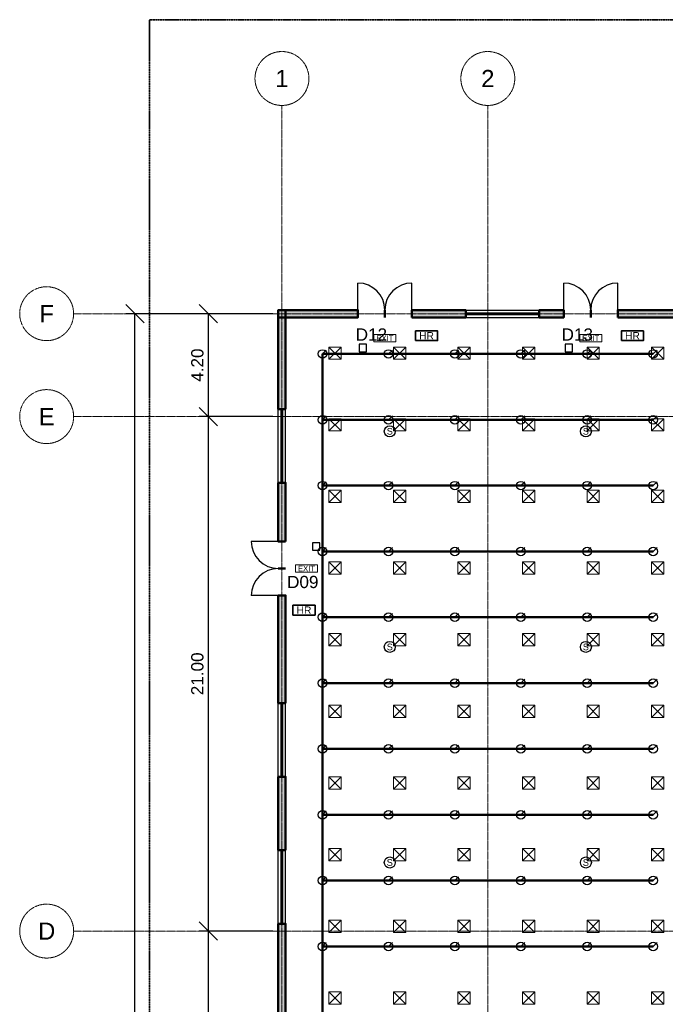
# Model space of a CAD drawing. Header units: millimetres. Extents: x -5300 to 125300, y -375 to 90375.
# Tile 4 of 11: x -5300 to 21042, y 49812 to 90000. Entities that reach past the tile are written whole.
import ezdxf
from ezdxf.enums import TextEntityAlignment as Align

# ---------------------------------------------------------------- set-up
doc = ezdxf.new("R2010")
doc.units = ezdxf.units.MM
doc.linetypes.add('CENTER', pattern=[5.08, 3.175, -0.635, 0.635, -0.635])
doc.linetypes.add('PHANTOM', pattern=[6.35, 3.175, -0.635, 0.635, -0.635, 0.635, -0.635])
for name, color, linetype, lineweight in [('A-ANNO-DIMS', 1, 'Continuous', 18), ('A-ANNO-SYMB', 2, 'Continuous', 18), ('A-DOOR', 4, 'Continuous', 25), ('A-GLAZ', 5, 'Continuous', 25), ('A-GRID', 1, 'CENTER', 13), ('A-WALL', 2, 'Continuous', 50), ('A-WALL-PATT', 8, 'Continuous', 9), ('C-PROP-LINE', 1, 'PHANTOM', 35), ('E-ANNO-TEXT', 52, 'Continuous', 18), ('E-FALM', 230, 'Continuous', 25), ('E-LITE-EMER', 40, 'Continuous', 18), ('FP-ANNO-TEXT', 14, 'Continuous', 18), ('FP-HOSE', 20, 'Continuous', 35), ('FP-SPRK-HEAD', 1, 'Continuous', 25), ('FP-SPRK-PIPE', 12, 'Continuous', 50), ('M-HVAC-SCD', 4, 'Continuous', 18)]:
    doc.layers.add(name, color=color, linetype=linetype, lineweight=lineweight)
doc.styles.add('BS-ARIAL', font='arial.ttf')
doc.dimstyles.new('SA-100-M', dxfattribs={"dimscale": 250, "dimtxt": 2, "dimasz": 1.5, "dimexe": 1.5, "dimexo": 1.5, "dimgap": 0.8, "dimtad": 1, "dimlfac": 0.001, "dimzin": 0, "dimdsep": 46, "dimtxsty": 'BS-ARIAL', "dimtsz": 1.5, "dimcen": 2.5, "dimclrd": 256, "dimclre": 256, "dimclrt": 256, "dimazin": 3, "dimtfac": 1, "dimtmove": 0, "dimatfit": 3})

msp = doc.modelspace()

# ---------------------------------------------------------------- hatches: boundary and pattern name
at = {"layer": 'A-WALL-PATT'}
for points in [[(5250, 77850), (8500, 77850), (8500, 78150), (5250, 78150)], [(5550, 74100), (5550, 78150), (5250, 78150), (5250, 74100)], [(10700, 77850), (12900, 77850), (12900, 78150), (10700, 78150)], [(15900, 77850), (16900, 77850), (16900, 78150), (15900, 78150)], [(19100, 77850), (30000, 77850), (30000, 78150), (19100, 78150)], [(5550, 68700), (5550, 71100), (5250, 71100), (5250, 68700)], [(5550, 62100), (5550, 66500), (5250, 66500), (5250, 62100)], [(5550, 56100), (5550, 59100), (5250, 59100), (5250, 56100)], [(5550, 47900), (5550, 53100), (5250, 53100), (5250, 47900)]]:
    msp.add_hatch(color=256, dxfattribs=at).paths.add_polyline_path(points)

# ---------------------------------------------------------------- linework, layer by layer
at = {"layer": 'A-DOOR'}
for p, q in [((8500, 78150), (8500, 79250)), ((10700, 78150), (10700, 79250)), ((16900, 78150), (16900, 79250)), ((19100, 78150), (19100, 79250)), ((5250, 68700), (4150, 68700)), ((5250, 66500), (4150, 66500))]:
    msp.add_line(p, q, dxfattribs=at)
for centre, start, end in [((8500, 78150), 0, 90), ((10700, 78150), 90, 180), ((16900, 78150), 0, 90), ((19100, 78150), 90, 180), ((5250, 68700), 180, -90), ((5250, 66500), 90, 180)]:
    msp.add_arc(centre, 1100, start, end, dxfattribs=at)
at = {"layer": 'A-GLAZ'}
for p, q in [((12900, 78150), (15900, 78150)), ((12900, 78037.5), (15900, 78037.5)), ((12900, 77962.5), (15900, 77962.5)), ((12900, 77850), (15900, 77850)), ((5250, 71100), (5250, 74100)), ((5362.5, 71100), (5362.5, 74100)), ((5437.5, 71100), (5437.5, 74100)), ((5550, 71100), (5550, 74100)), ((5250, 59100), (5250, 62100)), ((5362.5, 59100), (5362.5, 62100)), ((5437.5, 59100), (5437.5, 62100)), ((5550, 59100), (5550, 62100)), ((5250, 53100), (5250, 56100)), ((5362.5, 53100), (5362.5, 56100)), ((5437.5, 53100), (5437.5, 56100)), ((5550, 53100), (5550, 56100))]:
    msp.add_line(p, q, dxfattribs=at)
at = {"layer": 'A-GRID'}
for p, q in [((5400, 7100), (5400, 86500)), ((13800, 7100), (13800, 86500)), ((-3100, 78000), (123100, 78000)), ((-3100, 73800), (123100, 73800)), ((-3100, 52800), (123100, 52800))]:
    msp.add_line(p, q, dxfattribs=at)
for centre in [(5400, 87600), (13800, 87600), (-4200, 78000), (-4200, 73800), (-4200, 52800)]:
    msp.add_circle(centre, 1100, dxfattribs=at)
at = {"layer": 'A-WALL'}
for p, q in [((8500, 77850), (8500, 78150)), ((9600, 77850), (9600, 78150)), ((9600, 77850), (9600, 78150)), ((10700, 77850), (10700, 78150)), ((12900, 77850), (12900, 78150)), ((15900, 77850), (15900, 78150)), ((16900, 77850), (16900, 78150)), ((18000, 77850), (18000, 78150)), ((18000, 77850), (18000, 78150)), ((19100, 77850), (19100, 78150)), ((5550, 74100), (5250, 74100)), ((5550, 71100), (5250, 71100)), ((5550, 68700), (5250, 68700)), ((5550, 67600), (5250, 67600)), ((5550, 67600), (5250, 67600)), ((5550, 66500), (5250, 66500)), ((5550, 62100), (5250, 62100)), ((5550, 59100), (5250, 59100)), ((5550, 56100), (5250, 56100)), ((5550, 53100), (5250, 53100))]:
    msp.add_line(p, q, dxfattribs=at)
for points in [[(5250, 77850), (8500, 77850), (8500, 78150), (5250, 78150)], [(5550, 74100), (5550, 78150), (5250, 78150), (5250, 74100)], [(10700, 77850), (12900, 77850), (12900, 78150), (10700, 78150)], [(15900, 77850), (16900, 77850), (16900, 78150), (15900, 78150)], [(19100, 77850), (30000, 77850), (30000, 78150), (19100, 78150)], [(5550, 68700), (5550, 71100), (5250, 71100), (5250, 68700)], [(5550, 62100), (5550, 66500), (5250, 66500), (5250, 62100)], [(5550, 56100), (5550, 59100), (5250, 59100), (5250, 56100)], [(5550, 47900), (5550, 53100), (5250, 53100), (5250, 47900)]]:
    msp.add_lwpolyline(points, close=True, dxfattribs=at)
at = {"layer": 'C-PROP-LINE'}
msp.add_lwpolyline([(0, 0), (120000, 0), (120000, 90000), (0, 90000)], close=True, dxfattribs=at)
at = {"layer": 'E-FALM'}
for points in [[(8550, 76450), (8850, 76450), (8850, 76750), (8550, 76750)], [(16950, 76450), (17250, 76450), (17250, 76750), (16950, 76750)], [(6650, 68350), (6950, 68350), (6950, 68650), (6650, 68650)]]:
    msp.add_lwpolyline(points, close=True, dxfattribs=at)
for centre in [(9800, 73200), (17800, 73200), (9800, 64400), (17800, 64400), (9800, 55600), (17800, 55600)]:
    msp.add_circle(centre, 225, dxfattribs=at)
at = {"layer": 'E-LITE-EMER'}
for points in [[(9150, 76850), (10050, 76850), (10050, 77150), (9150, 77150)], [(17550, 76850), (18450, 76850), (18450, 77150), (17550, 77150)], [(5950, 67450), (6850, 67450), (6850, 67750), (5950, 67750)]]:
    msp.add_lwpolyline(points, close=True, dxfattribs=at)
at = {"layer": 'FP-HOSE'}
for points in [[(10850, 76900), (11750, 76900), (11750, 77300), (10850, 77300)], [(19250, 76900), (20150, 76900), (20150, 77300), (19250, 77300)], [(5850, 65700), (6750, 65700), (6750, 66100), (5850, 66100)]]:
    msp.add_lwpolyline(points, close=True, dxfattribs=at)
at = {"layer": 'FP-SPRK-HEAD'}
for p, q in [((7050, 76356.522), (7207.5, 76514.022)), ((9750, 76356.522), (9907.5, 76514.022)), ((12450, 76356.522), (12607.5, 76514.022)), ((15150, 76356.522), (15307.5, 76514.022)), ((17850, 76356.522), (18007.5, 76514.022)), ((20550, 76356.522), (20707.5, 76514.022)), ((7050, 73669.565), (7207.5, 73827.065)), ((9750, 73669.565), (9907.5, 73827.065)), ((12450, 73669.565), (12607.5, 73827.065)), ((15150, 73669.565), (15307.5, 73827.065)), ((17850, 73669.565), (18007.5, 73827.065)), ((20550, 73669.565), (20707.5, 73827.065)), ((7050, 70982.609), (7207.5, 71140.109)), ((9750, 70982.609), (9907.5, 71140.109)), ((12450, 70982.609), (12607.5, 71140.109)), ((15150, 70982.609), (15307.5, 71140.109)), ((17850, 70982.609), (18007.5, 71140.109)), ((20550, 70982.609), (20707.5, 71140.109)), ((7050, 68295.652), (7207.5, 68453.152)), ((9750, 68295.652), (9907.5, 68453.152)), ((12450, 68295.652), (12607.5, 68453.152)), ((15150, 68295.652), (15307.5, 68453.152)), ((17850, 68295.652), (18007.5, 68453.152)), ((20550, 68295.652), (20707.5, 68453.152)), ((7050, 65608.696), (7207.5, 65766.196)), ((9750, 65608.696), (9907.5, 65766.196)), ((12450, 65608.696), (12607.5, 65766.196)), ((15150, 65608.696), (15307.5, 65766.196)), ((17850, 65608.696), (18007.5, 65766.196)), ((20550, 65608.696), (20707.5, 65766.196)), ((7050, 62921.739), (7207.5, 63079.239)), ((9750, 62921.739), (9907.5, 63079.239)), ((12450, 62921.739), (12607.5, 63079.239)), ((15150, 62921.739), (15307.5, 63079.239)), ((17850, 62921.739), (18007.5, 63079.239)), ((20550, 62921.739), (20707.5, 63079.239)), ((7050, 60234.783), (7207.5, 60392.283)), ((9750, 60234.783), (9907.5, 60392.283)), ((12450, 60234.783), (12607.5, 60392.283)), ((15150, 60234.783), (15307.5, 60392.283)), ((17850, 60234.783), (18007.5, 60392.283)), ((20550, 60234.783), (20707.5, 60392.283)), ((7050, 57547.826), (7207.5, 57705.326)), ((9750, 57547.826), (9907.5, 57705.326)), ((12450, 57547.826), (12607.5, 57705.326)), ((15150, 57547.826), (15307.5, 57705.326)), ((17850, 57547.826), (18007.5, 57705.326)), ((20550, 57547.826), (20707.5, 57705.326)), ((7050, 54860.87), (7207.5, 55018.37)), ((9750, 54860.87), (9907.5, 55018.37)), ((12450, 54860.87), (12607.5, 55018.37)), ((15150, 54860.87), (15307.5, 55018.37)), ((17850, 54860.87), (18007.5, 55018.37)), ((20550, 54860.87), (20707.5, 55018.37)), ((7050, 52173.913), (7207.5, 52331.413)), ((9750, 52173.913), (9907.5, 52331.413)), ((12450, 52173.913), (12607.5, 52331.413)), ((15150, 52173.913), (15307.5, 52331.413)), ((17850, 52173.913), (18007.5, 52331.413)), ((20550, 52173.913), (20707.5, 52331.413))]:
    msp.add_line(p, q, dxfattribs=at)
for centre in [(7050, 76356.522), (9750, 76356.522), (12450, 76356.522), (15150, 76356.522), (17850, 76356.522), (20550, 76356.522), (7050, 73669.565), (9750, 73669.565), (12450, 73669.565), (15150, 73669.565), (17850, 73669.565), (20550, 73669.565), (7050, 70982.609), (9750, 70982.609), (12450, 70982.609), (15150, 70982.609), (17850, 70982.609), (20550, 70982.609), (7050, 68295.652), (9750, 68295.652), (12450, 68295.652), (15150, 68295.652), (17850, 68295.652), (20550, 68295.652), (7050, 65608.696), (9750, 65608.696), (12450, 65608.696), (15150, 65608.696), (17850, 65608.696), (20550, 65608.696), (7050, 62921.739), (9750, 62921.739), (12450, 62921.739), (15150, 62921.739), (17850, 62921.739), (20550, 62921.739), (7050, 60234.783), (9750, 60234.783), (12450, 60234.783), (15150, 60234.783), (17850, 60234.783), (20550, 60234.783), (7050, 57547.826), (9750, 57547.826), (12450, 57547.826), (15150, 57547.826), (17850, 57547.826), (20550, 57547.826), (7050, 54860.87), (9750, 54860.87), (12450, 54860.87), (15150, 54860.87), (17850, 54860.87), (20550, 54860.87), (7050, 52173.913), (9750, 52173.913), (12450, 52173.913), (15150, 52173.913), (17850, 52173.913), (20550, 52173.913)]:
    msp.add_circle(centre, 175, dxfattribs=at)
at = {"layer": 'FP-SPRK-PIPE'}
for p, q in [((7050, 76356.522), (9750, 76356.522)), ((7050, 73669.565), (7050, 76356.522)), ((9750, 76356.522), (12450, 76356.522)), ((12450, 76356.522), (15150, 76356.522)), ((15150, 76356.522), (17850, 76356.522)), ((17850, 76356.522), (20550, 76356.522)), ((7050, 73669.565), (9750, 73669.565)), ((7050, 70982.609), (7050, 73669.565)), ((9750, 73669.565), (12450, 73669.565)), ((12450, 73669.565), (15150, 73669.565)), ((15150, 73669.565), (17850, 73669.565)), ((17850, 73669.565), (20550, 73669.565)), ((7050, 70982.609), (9750, 70982.609)), ((7050, 68295.652), (7050, 70982.609)), ((9750, 70982.609), (12450, 70982.609)), ((12450, 70982.609), (15150, 70982.609)), ((15150, 70982.609), (17850, 70982.609)), ((17850, 70982.609), (20550, 70982.609)), ((7050, 68295.652), (9750, 68295.652)), ((7050, 65608.696), (7050, 68295.652)), ((9750, 68295.652), (12450, 68295.652)), ((12450, 68295.652), (15150, 68295.652)), ((15150, 68295.652), (17850, 68295.652)), ((17850, 68295.652), (20550, 68295.652)), ((7050, 65608.696), (9750, 65608.696)), ((7050, 62921.739), (7050, 65608.696)), ((9750, 65608.696), (12450, 65608.696)), ((12450, 65608.696), (15150, 65608.696)), ((15150, 65608.696), (17850, 65608.696)), ((17850, 65608.696), (20550, 65608.696)), ((7050, 62921.739), (9750, 62921.739)), ((7050, 60234.783), (7050, 62921.739)), ((9750, 62921.739), (12450, 62921.739)), ((12450, 62921.739), (15150, 62921.739)), ((15150, 62921.739), (17850, 62921.739)), ((17850, 62921.739), (20550, 62921.739)), ((7050, 60234.783), (9750, 60234.783)), ((7050, 57547.826), (7050, 60234.783)), ((9750, 60234.783), (12450, 60234.783)), ((12450, 60234.783), (15150, 60234.783)), ((15150, 60234.783), (17850, 60234.783)), ((17850, 60234.783), (20550, 60234.783)), ((7050, 57547.826), (9750, 57547.826)), ((7050, 54860.87), (7050, 57547.826)), ((9750, 57547.826), (12450, 57547.826)), ((12450, 57547.826), (15150, 57547.826)), ((15150, 57547.826), (17850, 57547.826)), ((17850, 57547.826), (20550, 57547.826)), ((7050, 54860.87), (9750, 54860.87)), ((7050, 52173.913), (7050, 54860.87)), ((9750, 54860.87), (12450, 54860.87)), ((12450, 54860.87), (15150, 54860.87)), ((15150, 54860.87), (17850, 54860.87)), ((17850, 54860.87), (20550, 54860.87)), ((7050, 52173.913), (9750, 52173.913)), ((7050, 49486.957), (7050, 52173.913)), ((9750, 52173.913), (12450, 52173.913)), ((12450, 52173.913), (15150, 52173.913)), ((15150, 52173.913), (17850, 52173.913)), ((17850, 52173.913), (20550, 52173.913))]:
    msp.add_line(p, q, dxfattribs=at)
at = {"layer": 'M-HVAC-SCD'}
for p, q in [((7316.667, 76138.095), (7816.667, 76638.095)), ((7316.667, 76638.095), (7816.667, 76138.095)), ((9950, 76138.095), (10450, 76638.095)), ((9950, 76638.095), (10450, 76138.095)), ((12583.333, 76138.095), (13083.333, 76638.095)), ((12583.333, 76638.095), (13083.333, 76138.095)), ((15216.667, 76138.095), (15716.667, 76638.095)), ((15216.667, 76638.095), (15716.667, 76138.095)), ((17850, 76138.095), (18350, 76638.095)), ((17850, 76638.095), (18350, 76138.095)), ((20483.333, 76138.095), (20983.333, 76638.095)), ((20483.333, 76638.095), (20983.333, 76138.095)), ((7316.667, 73214.286), (7816.667, 73714.286)), ((7316.667, 73714.286), (7816.667, 73214.286)), ((9950, 73214.286), (10450, 73714.286)), ((9950, 73714.286), (10450, 73214.286)), ((12583.333, 73214.286), (13083.333, 73714.286)), ((12583.333, 73714.286), (13083.333, 73214.286)), ((15216.667, 73214.286), (15716.667, 73714.286)), ((15216.667, 73714.286), (15716.667, 73214.286)), ((17850, 73214.286), (18350, 73714.286)), ((17850, 73714.286), (18350, 73214.286)), ((20483.333, 73214.286), (20983.333, 73714.286)), ((20483.333, 73714.286), (20983.333, 73214.286)), ((7316.667, 70290.476), (7816.667, 70790.476)), ((7316.667, 70790.476), (7816.667, 70290.476)), ((9950, 70290.476), (10450, 70790.476)), ((9950, 70790.476), (10450, 70290.476)), ((12583.333, 70290.476), (13083.333, 70790.476)), ((12583.333, 70790.476), (13083.333, 70290.476)), ((15216.667, 70290.476), (15716.667, 70790.476)), ((15216.667, 70790.476), (15716.667, 70290.476)), ((17850, 70290.476), (18350, 70790.476)), ((17850, 70790.476), (18350, 70290.476)), ((20483.333, 70290.476), (20983.333, 70790.476)), ((20483.333, 70790.476), (20983.333, 70290.476)), ((7316.667, 67366.667), (7816.667, 67866.667)), ((7316.667, 67866.667), (7816.667, 67366.667)), ((9950, 67366.667), (10450, 67866.667)), ((9950, 67866.667), (10450, 67366.667)), ((12583.333, 67366.667), (13083.333, 67866.667)), ((12583.333, 67866.667), (13083.333, 67366.667)), ((15216.667, 67366.667), (15716.667, 67866.667)), ((15216.667, 67866.667), (15716.667, 67366.667)), ((17850, 67366.667), (18350, 67866.667)), ((17850, 67866.667), (18350, 67366.667)), ((20483.333, 67366.667), (20983.333, 67866.667)), ((20483.333, 67866.667), (20983.333, 67366.667)), ((7316.667, 64442.857), (7816.667, 64942.857)), ((7316.667, 64942.857), (7816.667, 64442.857)), ((9950, 64442.857), (10450, 64942.857)), ((9950, 64942.857), (10450, 64442.857)), ((12583.333, 64442.857), (13083.333, 64942.857)), ((12583.333, 64942.857), (13083.333, 64442.857)), ((15216.667, 64442.857), (15716.667, 64942.857)), ((15216.667, 64942.857), (15716.667, 64442.857)), ((17850, 64442.857), (18350, 64942.857)), ((17850, 64942.857), (18350, 64442.857)), ((20483.333, 64442.857), (20983.333, 64942.857)), ((20483.333, 64942.857), (20983.333, 64442.857)), ((7316.667, 61519.048), (7816.667, 62019.048)), ((7316.667, 62019.048), (7816.667, 61519.048)), ((9950, 61519.048), (10450, 62019.048)), ((9950, 62019.048), (10450, 61519.048)), ((12583.333, 61519.048), (13083.333, 62019.048)), ((12583.333, 62019.048), (13083.333, 61519.048)), ((15216.667, 61519.048), (15716.667, 62019.048)), ((15216.667, 62019.048), (15716.667, 61519.048)), ((17850, 61519.048), (18350, 62019.048)), ((17850, 62019.048), (18350, 61519.048)), ((20483.333, 61519.048), (20983.333, 62019.048)), ((20483.333, 62019.048), (20983.333, 61519.048)), ((7316.667, 58595.238), (7816.667, 59095.238)), ((7316.667, 59095.238), (7816.667, 58595.238)), ((9950, 58595.238), (10450, 59095.238)), ((9950, 59095.238), (10450, 58595.238)), ((12583.333, 58595.238), (13083.333, 59095.238)), ((12583.333, 59095.238), (13083.333, 58595.238)), ((15216.667, 58595.238), (15716.667, 59095.238)), ((15216.667, 59095.238), (15716.667, 58595.238)), ((17850, 58595.238), (18350, 59095.238)), ((17850, 59095.238), (18350, 58595.238)), ((20483.333, 58595.238), (20983.333, 59095.238)), ((20483.333, 59095.238), (20983.333, 58595.238)), ((7316.667, 55671.429), (7816.667, 56171.429)), ((7316.667, 56171.429), (7816.667, 55671.429)), ((9950, 55671.429), (10450, 56171.429)), ((9950, 56171.429), (10450, 55671.429)), ((12583.333, 55671.429), (13083.333, 56171.429)), ((12583.333, 56171.429), (13083.333, 55671.429)), ((15216.667, 55671.429), (15716.667, 56171.429)), ((15216.667, 56171.429), (15716.667, 55671.429)), ((17850, 55671.429), (18350, 56171.429)), ((17850, 56171.429), (18350, 55671.429)), ((20483.333, 55671.429), (20983.333, 56171.429)), ((20483.333, 56171.429), (20983.333, 55671.429)), ((7316.667, 52747.619), (7816.667, 53247.619)), ((7316.667, 53247.619), (7816.667, 52747.619)), ((9950, 52747.619), (10450, 53247.619)), ((9950, 53247.619), (10450, 52747.619)), ((12583.333, 52747.619), (13083.333, 53247.619)), ((12583.333, 53247.619), (13083.333, 52747.619)), ((15216.667, 52747.619), (15716.667, 53247.619)), ((15216.667, 53247.619), (15716.667, 52747.619)), ((17850, 52747.619), (18350, 53247.619)), ((17850, 53247.619), (18350, 52747.619)), ((20483.333, 52747.619), (20983.333, 53247.619)), ((20483.333, 53247.619), (20983.333, 52747.619)), ((7316.667, 49823.81), (7816.667, 50323.81)), ((7316.667, 50323.81), (7816.667, 49823.81)), ((9950, 49823.81), (10450, 50323.81)), ((9950, 50323.81), (10450, 49823.81)), ((12583.333, 49823.81), (13083.333, 50323.81)), ((12583.333, 50323.81), (13083.333, 49823.81)), ((15216.667, 49823.81), (15716.667, 50323.81)), ((15216.667, 50323.81), (15716.667, 49823.81)), ((17850, 49823.81), (18350, 50323.81)), ((17850, 50323.81), (18350, 49823.81)), ((20483.333, 49823.81), (20983.333, 50323.81)), ((20483.333, 50323.81), (20983.333, 49823.81))]:
    msp.add_line(p, q, dxfattribs=at)
for points in [[(7316.667, 76138.095), (7816.667, 76138.095), (7816.667, 76638.095), (7316.667, 76638.095)], [(9950, 76138.095), (10450, 76138.095), (10450, 76638.095), (9950, 76638.095)], [(12583.333, 76138.095), (13083.333, 76138.095), (13083.333, 76638.095), (12583.333, 76638.095)], [(15216.667, 76138.095), (15716.667, 76138.095), (15716.667, 76638.095), (15216.667, 76638.095)], [(17850, 76138.095), (18350, 76138.095), (18350, 76638.095), (17850, 76638.095)], [(20483.333, 76138.095), (20983.333, 76138.095), (20983.333, 76638.095), (20483.333, 76638.095)], [(7316.667, 73214.286), (7816.667, 73214.286), (7816.667, 73714.286), (7316.667, 73714.286)], [(9950, 73214.286), (10450, 73214.286), (10450, 73714.286), (9950, 73714.286)], [(12583.333, 73214.286), (13083.333, 73214.286), (13083.333, 73714.286), (12583.333, 73714.286)], [(15216.667, 73214.286), (15716.667, 73214.286), (15716.667, 73714.286), (15216.667, 73714.286)], [(17850, 73214.286), (18350, 73214.286), (18350, 73714.286), (17850, 73714.286)], [(20483.333, 73214.286), (20983.333, 73214.286), (20983.333, 73714.286), (20483.333, 73714.286)], [(7316.667, 70290.476), (7816.667, 70290.476), (7816.667, 70790.476), (7316.667, 70790.476)], [(9950, 70290.476), (10450, 70290.476), (10450, 70790.476), (9950, 70790.476)], [(12583.333, 70290.476), (13083.333, 70290.476), (13083.333, 70790.476), (12583.333, 70790.476)], [(15216.667, 70290.476), (15716.667, 70290.476), (15716.667, 70790.476), (15216.667, 70790.476)], [(17850, 70290.476), (18350, 70290.476), (18350, 70790.476), (17850, 70790.476)], [(20483.333, 70290.476), (20983.333, 70290.476), (20983.333, 70790.476), (20483.333, 70790.476)], [(7316.667, 67366.667), (7816.667, 67366.667), (7816.667, 67866.667), (7316.667, 67866.667)], [(9950, 67366.667), (10450, 67366.667), (10450, 67866.667), (9950, 67866.667)], [(12583.333, 67366.667), (13083.333, 67366.667), (13083.333, 67866.667), (12583.333, 67866.667)], [(15216.667, 67366.667), (15716.667, 67366.667), (15716.667, 67866.667), (15216.667, 67866.667)], [(17850, 67366.667), (18350, 67366.667), (18350, 67866.667), (17850, 67866.667)], [(20483.333, 67366.667), (20983.333, 67366.667), (20983.333, 67866.667), (20483.333, 67866.667)], [(7316.667, 64442.857), (7816.667, 64442.857), (7816.667, 64942.857), (7316.667, 64942.857)], [(9950, 64442.857), (10450, 64442.857), (10450, 64942.857), (9950, 64942.857)], [(12583.333, 64442.857), (13083.333, 64442.857), (13083.333, 64942.857), (12583.333, 64942.857)], [(15216.667, 64442.857), (15716.667, 64442.857), (15716.667, 64942.857), (15216.667, 64942.857)], [(17850, 64442.857), (18350, 64442.857), (18350, 64942.857), (17850, 64942.857)], [(20483.333, 64442.857), (20983.333, 64442.857), (20983.333, 64942.857), (20483.333, 64942.857)], [(7316.667, 61519.048), (7816.667, 61519.048), (7816.667, 62019.048), (7316.667, 62019.048)], [(9950, 61519.048), (10450, 61519.048), (10450, 62019.048), (9950, 62019.048)], [(12583.333, 61519.048), (13083.333, 61519.048), (13083.333, 62019.048), (12583.333, 62019.048)], [(15216.667, 61519.048), (15716.667, 61519.048), (15716.667, 62019.048), (15216.667, 62019.048)], [(17850, 61519.048), (18350, 61519.048), (18350, 62019.048), (17850, 62019.048)], [(20483.333, 61519.048), (20983.333, 61519.048), (20983.333, 62019.048), (20483.333, 62019.048)], [(7316.667, 58595.238), (7816.667, 58595.238), (7816.667, 59095.238), (7316.667, 59095.238)], [(9950, 58595.238), (10450, 58595.238), (10450, 59095.238), (9950, 59095.238)], [(12583.333, 58595.238), (13083.333, 58595.238), (13083.333, 59095.238), (12583.333, 59095.238)], [(15216.667, 58595.238), (15716.667, 58595.238), (15716.667, 59095.238), (15216.667, 59095.238)], [(17850, 58595.238), (18350, 58595.238), (18350, 59095.238), (17850, 59095.238)], [(20483.333, 58595.238), (20983.333, 58595.238), (20983.333, 59095.238), (20483.333, 59095.238)], [(7316.667, 55671.429), (7816.667, 55671.429), (7816.667, 56171.429), (7316.667, 56171.429)], [(9950, 55671.429), (10450, 55671.429), (10450, 56171.429), (9950, 56171.429)], [(12583.333, 55671.429), (13083.333, 55671.429), (13083.333, 56171.429), (12583.333, 56171.429)], [(15216.667, 55671.429), (15716.667, 55671.429), (15716.667, 56171.429), (15216.667, 56171.429)], [(17850, 55671.429), (18350, 55671.429), (18350, 56171.429), (17850, 56171.429)], [(20483.333, 55671.429), (20983.333, 55671.429), (20983.333, 56171.429), (20483.333, 56171.429)], [(7316.667, 52747.619), (7816.667, 52747.619), (7816.667, 53247.619), (7316.667, 53247.619)], [(9950, 52747.619), (10450, 52747.619), (10450, 53247.619), (9950, 53247.619)], [(12583.333, 52747.619), (13083.333, 52747.619), (13083.333, 53247.619), (12583.333, 53247.619)], [(15216.667, 52747.619), (15716.667, 52747.619), (15716.667, 53247.619), (15216.667, 53247.619)], [(17850, 52747.619), (18350, 52747.619), (18350, 53247.619), (17850, 53247.619)], [(20483.333, 52747.619), (20983.333, 52747.619), (20983.333, 53247.619), (20483.333, 53247.619)], [(7316.667, 49823.81), (7816.667, 49823.81), (7816.667, 50323.81), (7316.667, 50323.81)], [(9950, 49823.81), (10450, 49823.81), (10450, 50323.81), (9950, 50323.81)], [(12583.333, 49823.81), (13083.333, 49823.81), (13083.333, 50323.81), (12583.333, 50323.81)], [(15216.667, 49823.81), (15716.667, 49823.81), (15716.667, 50323.81), (15216.667, 50323.81)], [(17850, 49823.81), (18350, 49823.81), (18350, 50323.81), (17850, 50323.81)], [(20483.333, 49823.81), (20983.333, 49823.81), (20983.333, 50323.81), (20483.333, 50323.81)]]:
    msp.add_lwpolyline(points, close=True, dxfattribs=at)

# ---------------------------------------------------------------- texts
at = {"layer": 'A-ANNO-SYMB', "style": 'BS-ARIAL'}
for s, p in [('D12', (9050, 77150)), ('D13', (17450, 77150)), ('D09', (6250, 67050))]:
    msp.add_text(s, height=500, dxfattribs=at).set_placement(p, align=Align.MIDDLE_CENTER)
at = {"layer": 'A-GRID', "style": 'BS-ARIAL'}
for s, p in [('1', (5400, 87600)), ('2', (13800, 87600)), ('F', (-4200, 78000)), ('E', (-4200, 73800)), ('D', (-4200, 52800))]:
    msp.add_text(s, height=700, dxfattribs=at).set_placement(p, align=Align.MIDDLE_CENTER)
at = {"layer": 'E-ANNO-TEXT', "style": 'BS-ARIAL'}
for p in [(9600, 77000), (18000, 77000), (6400, 67600)]:
    msp.add_text('EXIT', height=225, dxfattribs=at).set_placement(p, align=Align.MIDDLE_CENTER)
at = {"layer": 'E-FALM', "style": 'BS-ARIAL'}
for p in [(9800, 73200), (17800, 73200), (9800, 64400), (17800, 64400), (9800, 55600), (17800, 55600)]:
    msp.add_text('S', height=270, dxfattribs=at).set_placement(p, align=Align.MIDDLE_CENTER)
at = {"layer": 'FP-ANNO-TEXT', "style": 'BS-ARIAL'}
for p in [(11300, 77100), (19700, 77100), (6300, 65900)]:
    msp.add_text('HR', height=300, dxfattribs=at).set_placement(p, align=Align.MIDDLE_CENTER)

# ---------------------------------------------------------------- dimensions: what is measured, and where the dimension line sits
at = {"layer": 'A-ANNO-DIMS'}
for base, p1, p2 in [((-600, 15600), (5400, 15600), (5400, 78000)), ((2400, 73800), (5400, 73800), (5400, 78000)), ((2400, 52800), (5400, 52800), (5400, 73800)), ((2400, 40800), (5400, 40800), (5400, 52800))]:
    msp.add_linear_dim(base=base, p1=p1, p2=p2, angle=90, dimstyle='SA-100-M', dxfattribs=at).render()

doc.saveas('drawing.dxf')
